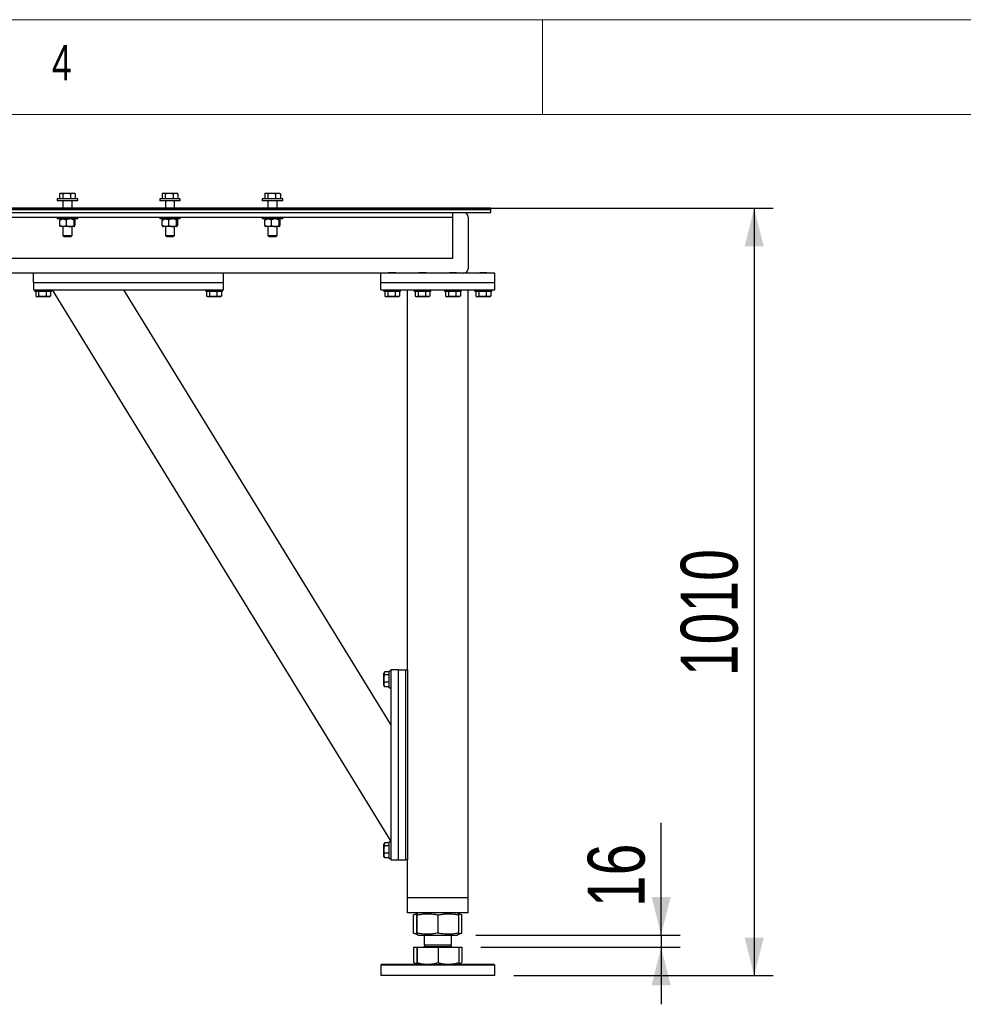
# Model space of a CAD drawing. Header units: millimetres. Extents: x 5 to 589, y 5 to 415.
# Tile 53 of 126: x 169 to 219, y 363 to 415. Entities that reach past the tile are written whole.
import ezdxf

# ---------------------------------------------------------------- set-up
doc = ezdxf.new("R2010")
doc.units = ezdxf.units.MM
doc.layers.add('COTES', color=1, linetype='Continuous')
doc.layers.add('NOTES', color=6, linetype='Continuous')
doc.layers.add('TRAIT-FORT', color=4, linetype='Continuous', lineweight=25)
doc.styles.add('SLDTEXTSTYLE0', font='TXT', dxfattribs={"width": 0.75})
doc.dimstyles.new('SLDDIMSTYLE0', dxfattribs={"dimtxt": 3, "dimasz": 2, "dimexe": 0, "dimexo": 0.0625, "dimgap": 0.75, "dimtad": 1, "dimdec": 0, "dimlfac": 25, "dimrnd": 1e-09, "dimzin": 12, "dimdsep": 46, "dimtxsty": 'SLDTEXTSTYLE0', "dimsah": 1, "dimcen": 0.09, "dimadec": 0, "dimazin": 3, "dimtfac": 1, "dimtdec": 0, "dimtofl": 0, "dimtmove": 0, "dimatfit": 3, "dimfxl": 1, "dimfrac": 2, "dimtolj": 1, "dimtzin": 12, "dimarcsym": 0})
doc.dimstyles.new('SLDDIMSTYLE1', dxfattribs={"dimtxt": 3, "dimasz": 2, "dimexe": 0, "dimexo": 0.0625, "dimgap": 0.75, "dimtad": 1, "dimdec": 0, "dimlfac": 25, "dimrnd": 1e-09, "dimzin": 12, "dimdsep": 46, "dimtxsty": 'SLDTEXTSTYLE0', "dimsah": 1, "dimcen": 0.09, "dimadec": 0, "dimazin": 3, "dimtfac": 1, "dimtdec": 0, "dimtmove": 0, "dimatfit": 0, "dimfxl": 1, "dimfrac": 2, "dimtolj": 1, "dimtzin": 12, "dimarcsym": 0})

# ---------------------------------------------------------------- blocks, each defined once
blk = doc.blocks.new('_D_13')
at = {"layer": 'COTES', "color": 1, "transparency": 16777216}
for p, q in [((164.083, 405.069), (209.145, 405.069)), ((208.145, 405.069), (208.145, 364.669)), ((195.483, 364.669), (209.145, 364.669))]:
    blk.add_line(p, q, dxfattribs=at)
for points in [[(208.145, 405.069), (207.645, 403.069), (208.645, 403.069)], [(208.145, 364.669), (208.645, 366.669), (207.645, 366.669)]]:
    blk.add_solid(points, dxfattribs=at)
at = {"layer": 'COTES', "color": 1, "transparency": 16777216, "insert": (204.278, 380.436), "char_height": 3, "attachment_point": 1, "rotation": 90, "style": 'SLDTEXTSTYLE0'}
blk.add_mtext('1010', dxfattribs=at)
blk = doc.blocks.new('_D_14')
at = {"layer": 'COTES', "color": 1, "transparency": 16777216}
for p, q in [((203.246, 366.809), (203.246, 372.708)), ((193.492, 366.809), (204.246, 366.809)), ((203.246, 366.809), (203.246, 366.161)), ((193.753, 366.161), (204.246, 366.161)), ((203.246, 366.161), (203.246, 363.161))]:
    blk.add_line(p, q, dxfattribs=at)
for points in [[(203.246, 366.809), (203.746, 368.809), (202.746, 368.809)], [(203.246, 366.161), (202.746, 364.161), (203.746, 364.161)]]:
    blk.add_solid(points, dxfattribs=at)
at = {"layer": 'COTES', "color": 1, "transparency": 16777216, "insert": (199.379, 368.275), "char_height": 3, "attachment_point": 1, "rotation": 90, "style": 'SLDTEXTSTYLE0'}
blk.add_mtext('16', dxfattribs=at)

msp = doc.modelspace()

# ---------------------------------------------------------------- linework, layer by layer
at = {"color": 7, "linetype": 'Continuous', "lineweight": 18}
for p, q in [((589, 415), (5, 415)), ((197, 415), (197, 410)), ((584, 410), (10, 410))]:
    msp.add_line(p, q, dxfattribs=at)
at = {"layer": 'TRAIT-FORT', "color": 4, "linetype": 'Continuous', "lineweight": 25}
for p, q in [((171.443, 405.569), (171.443, 405.469)), ((172.523, 405.569), (171.443, 405.569)), ((172.523, 405.469), (171.443, 405.469)), ((171.57, 405.837), (171.57, 405.569)), ((171.623, 405.869), (171.592, 405.851)), ((171.623, 405.869), (171.651, 405.869)), ((171.651, 405.869), (171.938, 405.869)), ((171.731, 405.837), (171.731, 405.569)), ((171.743, 405.469), (171.743, 405.069)), ((171.938, 405.869), (172.27, 405.869)), ((172.144, 405.837), (172.144, 405.569)), ((172.223, 405.069), (172.223, 405.469)), ((172.27, 405.869), (172.343, 405.869)), ((172.373, 405.851), (172.343, 405.869)), ((172.395, 405.837), (172.395, 405.569)), ((172.523, 405.469), (172.523, 405.569)), ((176.843, 405.569), (176.843, 405.469)), ((177.923, 405.569), (176.843, 405.569)), ((177.923, 405.469), (176.843, 405.469)), ((176.97, 405.837), (176.97, 405.569)), ((177.023, 405.869), (176.992, 405.851)), ((177.023, 405.869), (177.051, 405.869)), ((177.051, 405.869), (177.338, 405.869)), ((177.131, 405.837), (177.131, 405.569)), ((177.143, 405.469), (177.143, 405.069)), ((177.338, 405.869), (177.67, 405.869)), ((177.544, 405.837), (177.544, 405.569)), ((177.623, 405.069), (177.623, 405.469)), ((177.67, 405.869), (177.743, 405.869)), ((177.773, 405.851), (177.743, 405.869)), ((177.795, 405.837), (177.795, 405.569)), ((177.923, 405.469), (177.923, 405.569)), ((182.243, 405.569), (182.243, 405.469)), ((183.323, 405.569), (182.243, 405.569)), ((183.323, 405.469), (182.243, 405.469)), ((182.37, 405.837), (182.37, 405.569)), ((182.423, 405.869), (182.392, 405.851)), ((182.423, 405.869), (182.451, 405.869)), ((182.451, 405.869), (182.738, 405.869)), ((182.531, 405.837), (182.531, 405.569)), ((182.543, 405.469), (182.543, 405.069)), ((182.738, 405.869), (183.07, 405.869)), ((182.944, 405.837), (182.944, 405.569)), ((183.023, 405.069), (183.023, 405.469)), ((183.07, 405.869), (183.143, 405.869)), ((183.173, 405.851), (183.143, 405.869)), ((183.195, 405.837), (183.195, 405.569)), ((183.323, 405.469), (183.323, 405.569)), ((194.283, 405.069), (163.083, 405.069)), ((194.283, 405.009), (163.083, 405.009)), ((163.083, 405.009), (194.283, 405.009)), ((194.283, 405.009), (194.283, 405.069)), ((194.283, 404.849), (194.283, 405.009)), ((162.683, 404.609), (192.283, 404.609)), ((163.083, 404.849), (194.283, 404.849)), ((163.083, 404.849), (192.283, 404.849)), ((171.443, 404.609), (171.443, 404.509)), ((172.523, 404.509), (171.443, 404.509)), ((171.578, 404.168), (171.578, 404.45)), ((171.603, 404.509), (171.6, 404.506)), ((171.928, 404.168), (171.928, 404.45)), ((172.332, 404.168), (172.332, 404.45)), ((172.366, 404.506), (172.363, 404.509)), ((172.387, 404.168), (172.387, 404.45)), ((172.523, 404.509), (172.523, 404.609)), ((176.843, 404.609), (176.843, 404.509)), ((177.923, 404.509), (176.843, 404.509)), ((176.978, 404.168), (176.978, 404.45)), ((177.003, 404.509), (177, 404.506)), ((177.328, 404.168), (177.328, 404.45)), ((177.732, 404.168), (177.732, 404.45)), ((177.766, 404.506), (177.763, 404.509)), ((177.787, 404.168), (177.787, 404.45)), ((177.923, 404.509), (177.923, 404.609)), ((182.243, 404.609), (182.243, 404.509)), ((183.323, 404.509), (182.243, 404.509)), ((182.378, 404.168), (182.378, 404.45)), ((182.403, 404.509), (182.4, 404.506)), ((182.728, 404.168), (182.728, 404.45)), ((183.132, 404.168), (183.132, 404.45)), ((183.166, 404.506), (183.163, 404.509)), ((183.187, 404.168), (183.187, 404.45)), ((183.323, 404.509), (183.323, 404.609)), ((192.283, 404.769), (192.283, 404.849)), ((192.283, 404.609), (192.283, 404.769)), ((192.283, 404.289), (192.283, 404.609)), ((193.083, 404.609), (193.083, 401.889)), ((171.6, 404.112), (171.603, 404.109)), ((171.753, 404.109), (171.603, 404.109)), ((171.743, 404.109), (171.743, 403.639)), ((172.13, 404.109), (171.753, 404.109)), ((172.36, 404.109), (172.13, 404.109)), ((172.223, 403.639), (172.223, 404.109)), ((172.36, 404.109), (172.366, 404.113)), ((172.363, 404.109), (172.366, 404.112)), ((177, 404.112), (177.003, 404.109)), ((177.153, 404.109), (177.003, 404.109)), ((177.143, 404.109), (177.143, 403.639)), ((177.53, 404.109), (177.153, 404.109)), ((177.76, 404.109), (177.53, 404.109)), ((177.623, 403.639), (177.623, 404.109)), ((177.76, 404.109), (177.766, 404.113)), ((177.763, 404.109), (177.766, 404.112)), ((182.4, 404.112), (182.403, 404.109)), ((182.553, 404.109), (182.403, 404.109)), ((182.543, 404.109), (182.543, 403.639)), ((182.93, 404.109), (182.553, 404.109)), ((183.16, 404.109), (182.93, 404.109)), ((183.023, 403.639), (183.023, 404.109)), ((183.16, 404.109), (183.166, 404.113)), ((183.163, 404.109), (183.166, 404.112)), ((192.283, 402.609), (192.283, 404.289)), ((171.743, 403.639), (171.813, 403.569)), ((171.743, 403.639), (172.223, 403.639)), ((172.153, 403.569), (171.813, 403.569)), ((172.153, 403.569), (172.223, 403.639)), ((177.143, 403.639), (177.213, 403.569)), ((177.143, 403.639), (177.623, 403.639)), ((177.553, 403.569), (177.213, 403.569)), ((177.553, 403.569), (177.623, 403.639)), ((182.543, 403.639), (182.613, 403.569)), ((182.543, 403.639), (183.023, 403.639)), ((182.953, 403.569), (182.613, 403.569)), ((182.953, 403.569), (183.023, 403.639)), ((162.683, 402.449), (192.283, 402.449)), ((192.283, 402.449), (192.283, 402.609)), ((170.203, 401.649), (163.283, 401.649)), ((170.203, 401.169), (170.203, 401.649)), ((180.203, 401.649), (170.203, 401.649)), ((188.483, 401.649), (180.203, 401.649)), ((180.203, 401.169), (180.203, 401.649)), ((194.483, 401.649), (188.483, 401.649)), ((188.483, 401.169), (188.483, 401.649)), ((188.911, 401.689), (188.883, 401.661)), ((188.883, 401.661), (188.883, 401.649)), ((189.283, 401.661), (188.883, 401.661)), ((188.911, 401.689), (189.255, 401.689)), ((189.283, 401.661), (189.255, 401.689)), ((189.283, 401.649), (189.283, 401.661)), ((190.511, 401.689), (190.483, 401.661)), ((190.483, 401.661), (190.483, 401.649)), ((190.883, 401.661), (190.483, 401.661)), ((190.511, 401.689), (190.855, 401.689)), ((190.883, 401.661), (190.855, 401.689)), ((190.883, 401.649), (190.883, 401.661)), ((192.111, 401.689), (192.083, 401.661)), ((192.083, 401.661), (192.083, 401.649)), ((192.483, 401.661), (192.083, 401.661)), ((192.111, 401.689), (192.455, 401.689)), ((192.483, 401.661), (192.455, 401.689)), ((192.483, 401.649), (192.483, 401.661)), ((193.711, 401.689), (193.683, 401.661)), ((193.683, 401.661), (193.683, 401.649)), ((194.083, 401.661), (193.683, 401.661)), ((193.711, 401.689), (194.055, 401.689)), ((194.083, 401.661), (194.055, 401.689)), ((194.083, 401.649), (194.083, 401.661)), ((194.483, 401.169), (194.483, 401.649)), ((170.203, 401.169), (170.203, 400.769)), ((170.203, 401.169), (180.203, 401.169)), ((170.203, 400.769), (180.203, 400.769)), ((170.263, 400.769), (170.263, 400.689)), ((171.143, 400.689), (171.143, 400.769)), ((189.003, 371.769), (171.203, 400.769)), ((189.003, 377.886), (174.957, 400.769)), ((179.263, 400.769), (179.263, 400.689)), ((180.143, 400.689), (180.143, 400.769)), ((180.203, 400.769), (180.203, 401.169)), ((188.483, 400.769), (188.483, 401.169)), ((188.483, 401.169), (194.483, 401.169)), ((188.483, 400.769), (194.483, 400.769)), ((188.643, 400.769), (188.643, 400.689)), ((189.523, 400.689), (189.523, 400.769)), ((189.883, 380.769), (189.883, 400.769)), ((190.243, 400.769), (190.243, 400.689)), ((191.123, 400.689), (191.123, 400.769)), ((191.843, 400.769), (191.843, 400.689)), ((192.723, 400.689), (192.723, 400.769)), ((193.083, 368.769), (193.083, 400.769)), ((193.443, 400.769), (193.443, 400.689)), ((194.323, 400.689), (194.323, 400.769)), ((194.483, 400.769), (194.483, 401.169)), ((171.143, 400.689), (170.263, 400.689)), ((170.313, 400.689), (170.313, 400.449)), ((170.333, 400.436), (170.38, 400.409)), ((171.026, 400.409), (170.38, 400.409)), ((170.466, 400.689), (170.466, 400.449)), ((170.856, 400.689), (170.856, 400.449)), ((171.026, 400.409), (171.073, 400.436)), ((171.092, 400.449), (171.072, 400.437)), ((171.092, 400.689), (171.092, 400.449)), ((180.143, 400.689), (179.263, 400.689)), ((179.313, 400.689), (179.313, 400.449)), ((179.333, 400.436), (179.38, 400.409)), ((180.026, 400.409), (179.38, 400.409)), ((179.466, 400.689), (179.466, 400.449)), ((179.856, 400.689), (179.856, 400.449)), ((180.026, 400.409), (180.073, 400.436)), ((180.092, 400.449), (180.072, 400.437)), ((180.092, 400.689), (180.092, 400.449)), ((189.523, 400.689), (188.643, 400.689)), ((188.693, 400.689), (188.693, 400.449)), ((188.713, 400.436), (188.76, 400.409)), ((189.406, 400.409), (188.76, 400.409)), ((188.846, 400.689), (188.846, 400.449)), ((189.236, 400.689), (189.236, 400.449)), ((189.406, 400.409), (189.453, 400.436)), ((189.472, 400.449), (189.452, 400.437)), ((189.472, 400.689), (189.472, 400.449)), ((191.123, 400.689), (190.243, 400.689)), ((190.293, 400.689), (190.293, 400.449)), ((190.313, 400.436), (190.36, 400.409)), ((191.006, 400.409), (190.36, 400.409)), ((190.446, 400.689), (190.446, 400.449)), ((190.836, 400.689), (190.836, 400.449)), ((191.006, 400.409), (191.053, 400.436)), ((191.072, 400.449), (191.052, 400.437)), ((191.072, 400.689), (191.072, 400.449)), ((192.723, 400.689), (191.843, 400.689)), ((191.893, 400.689), (191.893, 400.449)), ((191.913, 400.436), (191.96, 400.409)), ((192.606, 400.409), (191.96, 400.409)), ((192.046, 400.689), (192.046, 400.449)), ((192.436, 400.689), (192.436, 400.449)), ((192.606, 400.409), (192.653, 400.436)), ((192.672, 400.449), (192.652, 400.437)), ((192.672, 400.689), (192.672, 400.449)), ((194.323, 400.689), (193.443, 400.689)), ((193.493, 400.689), (193.493, 400.449)), ((193.513, 400.436), (193.56, 400.409)), ((194.206, 400.409), (193.56, 400.409)), ((193.646, 400.689), (193.646, 400.449)), ((194.036, 400.689), (194.036, 400.449)), ((194.206, 400.409), (194.253, 400.436)), ((194.272, 400.449), (194.252, 400.437)), ((194.272, 400.689), (194.272, 400.449)), ((188.67, 380.639), (188.643, 380.592)), ((188.643, 379.946), (188.643, 380.592)), ((188.923, 380.659), (188.683, 380.659)), ((188.923, 380.506), (188.683, 380.506)), ((189.003, 380.709), (188.923, 380.709)), ((188.923, 379.829), (188.923, 380.709)), ((189.403, 380.769), (189.003, 380.769)), ((189.003, 380.769), (189.003, 370.769)), ((189.403, 380.769), (189.403, 370.769)), ((189.403, 380.769), (189.803, 380.769)), ((189.803, 370.769), (189.803, 380.769)), ((189.803, 380.769), (189.883, 380.769)), ((189.883, 380.769), (189.883, 370.769)), ((188.923, 380.116), (188.683, 380.116)), ((188.643, 379.946), (188.67, 379.899)), ((188.683, 379.879), (188.671, 379.9)), ((188.923, 379.879), (188.683, 379.879)), ((188.923, 379.829), (189.003, 379.829)), ((189.003, 371.709), (188.923, 371.709)), ((188.923, 370.829), (188.923, 371.709)), ((188.67, 371.639), (188.643, 371.592)), ((188.643, 370.946), (188.643, 371.592)), ((188.923, 371.659), (188.683, 371.659)), ((188.923, 371.506), (188.683, 371.506)), ((188.643, 370.946), (188.67, 370.899)), ((188.683, 370.879), (188.671, 370.9)), ((188.923, 371.116), (188.683, 371.116)), ((188.923, 370.879), (188.683, 370.879)), ((188.923, 370.829), (189.003, 370.829)), ((189.003, 370.769), (189.403, 370.769)), ((189.403, 370.769), (189.803, 370.769)), ((189.883, 370.769), (189.803, 370.769)), ((189.883, 368.769), (189.883, 370.769)), ((190.203, 368.769), (189.883, 368.769)), ((189.883, 367.969), (189.883, 368.769)), ((192.763, 368.769), (190.203, 368.769)), ((193.083, 368.769), (192.763, 368.769)), ((193.083, 367.969), (193.083, 368.769)), ((190.203, 367.969), (189.883, 367.969)), ((192.763, 367.969), (190.203, 367.969)), ((190.222, 367.867), (190.213, 367.864)), ((190.213, 366.915), (190.213, 367.864)), ((190.38, 367.931), (190.221, 367.867)), ((190.375, 366.915), (190.375, 367.864)), ((190.474, 367.969), (190.382, 367.932)), ((190.391, 366.915), (190.391, 367.864)), ((191.498, 366.915), (191.498, 367.864)), ((192.584, 367.932), (192.492, 367.969)), ((192.744, 367.867), (192.584, 367.932)), ((192.59, 366.915), (192.59, 367.864)), ((192.753, 366.915), (192.753, 367.864)), ((193.083, 367.969), (192.763, 367.969)), ((190.213, 366.915), (190.222, 366.911)), ((190.221, 366.911), (190.382, 366.846)), ((190.382, 366.846), (190.474, 366.809)), ((190.474, 366.809), (192.363, 366.809)), ((190.763, 366.809), (190.763, 366.296)), ((192.203, 366.296), (192.203, 366.809)), ((192.363, 366.809), (192.492, 366.809)), ((192.492, 366.809), (192.583, 366.846)), ((192.583, 366.846), (192.744, 366.911)), ((190.213, 366.161), (190.213, 365.367)), ((190.213, 366.161), (190.375, 366.161)), ((190.375, 366.161), (190.375, 365.367)), ((190.375, 366.161), (190.391, 366.161)), ((190.391, 366.161), (190.391, 365.367)), ((190.391, 366.161), (191.498, 366.161)), ((190.461, 366.169), (190.461, 366.161)), ((190.461, 366.169), (192.505, 366.169)), ((190.849, 366.296), (190.763, 366.209)), ((190.763, 366.296), (192.203, 366.296)), ((190.763, 366.209), (190.864, 366.209)), ((190.864, 366.209), (192.203, 366.209)), ((191.498, 366.161), (191.498, 365.367)), ((191.498, 366.161), (192.59, 366.161)), ((192.203, 366.209), (192.116, 366.296)), ((192.505, 366.161), (192.505, 366.169)), ((192.59, 366.161), (192.59, 365.367)), ((192.59, 366.161), (192.753, 366.161)), ((192.753, 366.161), (192.753, 365.367)), ((188.523, 365.269), (188.483, 365.229)), ((188.483, 365.229), (188.483, 364.669)), ((190.23, 365.229), (188.483, 365.229)), ((188.523, 365.269), (190.247, 365.269)), ((190.221, 365.363), (190.213, 365.367)), ((190.221, 365.363), (190.383, 365.269)), ((194.483, 365.229), (190.23, 365.229)), ((190.247, 365.269), (194.443, 365.269)), ((192.583, 365.269), (192.745, 365.363)), ((194.483, 365.229), (194.443, 365.269)), ((194.483, 364.669), (194.483, 365.229)), ((194.483, 364.669), (188.483, 364.669))]:
    msp.add_line(p, q, dxfattribs=at)
for centre, radius, start, end in [((192.843, 404.609), 0.24, 0, 90), ((192.843, 401.889), 0.24, 270, 0), ((190.723, 366.209), 0.04, 270, 0), ((192.243, 366.209), 0.04, 180, 270)]:
    msp.add_arc(centre, radius, start, end, dxfattribs=at)
for points, knots in [([(171.57, 405.837), (171.577, 405.842), (171.59, 405.851), (171.61, 405.861), (171.63, 405.868), (171.644, 405.869), (171.651, 405.869)], [0, 0, 0, 0, 0.247269, 0.495363, 0.746874, 1, 1, 1, 1]), ([(171.651, 405.869), (171.653, 405.869), (171.661, 405.869), (171.675, 405.866), (171.701, 405.858), (171.719, 405.845), (171.731, 405.837)], [0, 0, 0, 0, 0.070068, 0.299868, 0.530929, 1, 1, 1, 1]), ([(171.731, 405.837), (171.745, 405.841), (171.771, 405.848), (171.812, 405.857), (171.853, 405.864), (171.895, 405.868), (171.924, 405.869), (171.938, 405.869)], [0, 0, 0, 0, 0.194733, 0.394387, 0.59459, 0.796857, 1, 1, 1, 1]), ([(171.938, 405.869), (171.953, 405.869), (171.982, 405.868), (172.024, 405.863), (172.064, 405.857), (172.104, 405.848), (172.131, 405.841), (172.144, 405.837)], [0, 0, 0, 0, 0.219086, 0.412836, 0.607273, 0.803423, 1, 1, 1, 1]), ([(172.144, 405.837), (172.154, 405.842), (172.174, 405.851), (172.206, 405.861), (172.237, 405.868), (172.259, 405.869), (172.27, 405.869)], [0, 0, 0, 0, 0.247269, 0.495363, 0.746874, 1, 1, 1, 1]), ([(172.27, 405.869), (172.273, 405.869), (172.285, 405.869), (172.308, 405.866), (172.347, 405.858), (172.376, 405.845), (172.395, 405.837)], [0, 0, 0, 0, 0.070068, 0.299868, 0.530929, 1, 1, 1, 1]), ([(172.373, 405.851), (172.374, 405.851), (172.382, 405.847), (172.389, 405.842), (172.395, 405.837)], [0, 0, 0, 0, 0.148264, 1, 1, 1, 1]), ([(176.97, 405.837), (176.977, 405.842), (176.99, 405.851), (177.01, 405.861), (177.03, 405.868), (177.044, 405.869), (177.051, 405.869)], [0, 0, 0, 0, 0.247269, 0.495363, 0.746874, 1, 1, 1, 1]), ([(177.051, 405.869), (177.053, 405.869), (177.061, 405.869), (177.075, 405.866), (177.101, 405.858), (177.119, 405.845), (177.131, 405.837)], [0, 0, 0, 0, 0.070068, 0.299868, 0.530929, 1, 1, 1, 1]), ([(177.131, 405.837), (177.145, 405.841), (177.171, 405.848), (177.212, 405.857), (177.253, 405.864), (177.295, 405.868), (177.324, 405.869), (177.338, 405.869)], [0, 0, 0, 0, 0.194733, 0.394387, 0.59459, 0.796857, 1, 1, 1, 1]), ([(177.338, 405.869), (177.353, 405.869), (177.382, 405.868), (177.424, 405.863), (177.464, 405.857), (177.504, 405.848), (177.531, 405.841), (177.544, 405.837)], [0, 0, 0, 0, 0.219086, 0.412836, 0.607273, 0.803423, 1, 1, 1, 1]), ([(177.544, 405.837), (177.554, 405.842), (177.574, 405.851), (177.606, 405.861), (177.637, 405.868), (177.659, 405.869), (177.67, 405.869)], [0, 0, 0, 0, 0.247269, 0.495363, 0.746874, 1, 1, 1, 1]), ([(177.67, 405.869), (177.673, 405.869), (177.685, 405.869), (177.708, 405.866), (177.747, 405.858), (177.776, 405.845), (177.795, 405.837)], [0, 0, 0, 0, 0.070068, 0.299868, 0.530929, 1, 1, 1, 1]), ([(177.773, 405.851), (177.774, 405.851), (177.782, 405.847), (177.789, 405.842), (177.795, 405.837)], [0, 0, 0, 0, 0.148264, 1, 1, 1, 1]), ([(182.37, 405.837), (182.377, 405.842), (182.39, 405.851), (182.41, 405.861), (182.43, 405.868), (182.444, 405.869), (182.451, 405.869)], [0, 0, 0, 0, 0.247269, 0.495363, 0.746874, 1, 1, 1, 1]), ([(182.451, 405.869), (182.453, 405.869), (182.461, 405.869), (182.475, 405.866), (182.501, 405.858), (182.519, 405.845), (182.531, 405.837)], [0, 0, 0, 0, 0.070068, 0.299868, 0.530929, 1, 1, 1, 1]), ([(182.531, 405.837), (182.545, 405.841), (182.571, 405.848), (182.612, 405.857), (182.653, 405.864), (182.695, 405.868), (182.724, 405.869), (182.738, 405.869)], [0, 0, 0, 0, 0.194733, 0.394387, 0.59459, 0.796857, 1, 1, 1, 1]), ([(182.738, 405.869), (182.753, 405.869), (182.782, 405.868), (182.824, 405.863), (182.864, 405.857), (182.904, 405.848), (182.931, 405.841), (182.944, 405.837)], [0, 0, 0, 0, 0.219086, 0.412836, 0.607273, 0.803423, 1, 1, 1, 1]), ([(182.944, 405.837), (182.954, 405.842), (182.974, 405.851), (183.006, 405.861), (183.037, 405.868), (183.059, 405.869), (183.07, 405.869)], [0, 0, 0, 0, 0.247269, 0.495363, 0.746874, 1, 1, 1, 1]), ([(183.07, 405.869), (183.073, 405.869), (183.085, 405.869), (183.108, 405.866), (183.147, 405.858), (183.176, 405.845), (183.195, 405.837)], [0, 0, 0, 0, 0.070068, 0.299868, 0.530929, 1, 1, 1, 1]), ([(183.173, 405.851), (183.174, 405.851), (183.182, 405.847), (183.189, 405.842), (183.195, 405.837)], [0, 0, 0, 0, 0.148264, 1, 1, 1, 1]), ([(171.578, 404.45), (171.602, 404.464), (171.651, 404.492), (171.711, 404.508), (171.746, 404.509), (171.753, 404.509)], [0, 0, 0, 0, 0.4323851, 0.8795539, 1, 1, 1, 1]), ([(171.6, 404.504), (171.598, 404.503), (171.593, 404.498), (171.586, 404.477), (171.58, 404.458), (171.578, 404.45)], [0, 0, 0, 0, 0.243358, 0.701416, 1, 1, 1, 1]), ([(171.753, 404.509), (171.784, 404.506), (171.845, 404.499), (171.9, 404.466), (171.928, 404.45)], [0, 0, 0, 0, 0.504, 1, 1, 1, 1]), ([(172.13, 404.509), (172.094, 404.506), (172.024, 404.499), (171.96, 404.466), (171.928, 404.45)], [0, 0, 0, 0, 0.504, 1, 1, 1, 1]), ([(172.332, 404.45), (172.305, 404.464), (172.248, 404.492), (172.178, 404.508), (172.139, 404.509), (172.13, 404.509)], [0, 0, 0, 0, 0.432385, 0.879554, 1, 1, 1, 1]), ([(172.387, 404.45), (172.363, 404.464), (172.315, 404.492), (172.258, 404.507), (172.227, 404.508), (172.223, 404.509)], [0, 0, 0, 0, 0.458348, 0.932367, 1, 1, 1, 1]), ([(172.36, 404.509), (172.359, 404.509), (172.355, 404.509), (172.348, 404.501), (172.34, 404.478), (172.334, 404.458), (172.332, 404.45)], [0, 0, 0, 0, 0.048369, 0.39933, 0.762965, 1, 1, 1, 1]), ([(172.387, 404.45), (172.384, 404.462), (172.378, 404.484), (172.371, 404.502), (172.367, 404.504), (172.366, 404.505)], [0, 0, 0, 0, 0.46866, 0.861547, 1, 1, 1, 1]), ([(176.978, 404.45), (177.002, 404.464), (177.051, 404.492), (177.111, 404.508), (177.146, 404.509), (177.153, 404.509)], [0, 0, 0, 0, 0.4323851, 0.8795539, 1, 1, 1, 1]), ([(177, 404.504), (176.998, 404.503), (176.993, 404.498), (176.986, 404.477), (176.98, 404.458), (176.978, 404.45)], [0, 0, 0, 0, 0.243358, 0.701416, 1, 1, 1, 1]), ([(177.153, 404.509), (177.184, 404.506), (177.245, 404.499), (177.3, 404.466), (177.328, 404.45)], [0, 0, 0, 0, 0.504, 1, 1, 1, 1]), ([(177.53, 404.509), (177.494, 404.506), (177.424, 404.499), (177.36, 404.466), (177.328, 404.45)], [0, 0, 0, 0, 0.504, 1, 1, 1, 1]), ([(177.732, 404.45), (177.705, 404.464), (177.648, 404.492), (177.578, 404.508), (177.539, 404.509), (177.53, 404.509)], [0, 0, 0, 0, 0.432385, 0.879554, 1, 1, 1, 1]), ([(177.787, 404.45), (177.763, 404.464), (177.715, 404.492), (177.658, 404.507), (177.627, 404.508), (177.623, 404.509)], [0, 0, 0, 0, 0.458348, 0.932367, 1, 1, 1, 1]), ([(177.76, 404.509), (177.759, 404.509), (177.755, 404.509), (177.748, 404.501), (177.74, 404.478), (177.734, 404.458), (177.732, 404.45)], [0, 0, 0, 0, 0.048369, 0.39933, 0.762965, 1, 1, 1, 1]), ([(177.787, 404.45), (177.784, 404.462), (177.778, 404.484), (177.771, 404.502), (177.767, 404.504), (177.766, 404.505)], [0, 0, 0, 0, 0.46866, 0.861547, 1, 1, 1, 1]), ([(182.378, 404.45), (182.402, 404.464), (182.451, 404.492), (182.511, 404.508), (182.546, 404.509), (182.553, 404.509)], [0, 0, 0, 0, 0.4323851, 0.8795539, 1, 1, 1, 1]), ([(182.4, 404.504), (182.398, 404.503), (182.393, 404.498), (182.386, 404.477), (182.38, 404.458), (182.378, 404.45)], [0, 0, 0, 0, 0.243358, 0.701416, 1, 1, 1, 1]), ([(182.553, 404.509), (182.584, 404.506), (182.645, 404.499), (182.7, 404.466), (182.728, 404.45)], [0, 0, 0, 0, 0.504, 1, 1, 1, 1]), ([(182.93, 404.509), (182.894, 404.506), (182.824, 404.499), (182.76, 404.466), (182.728, 404.45)], [0, 0, 0, 0, 0.504, 1, 1, 1, 1]), ([(183.132, 404.45), (183.105, 404.464), (183.048, 404.492), (182.978, 404.508), (182.939, 404.509), (182.93, 404.509)], [0, 0, 0, 0, 0.432385, 0.879554, 1, 1, 1, 1]), ([(183.187, 404.45), (183.163, 404.464), (183.115, 404.492), (183.058, 404.507), (183.027, 404.508), (183.023, 404.509)], [0, 0, 0, 0, 0.458348, 0.932367, 1, 1, 1, 1]), ([(183.16, 404.509), (183.159, 404.509), (183.155, 404.509), (183.148, 404.501), (183.14, 404.478), (183.134, 404.458), (183.132, 404.45)], [0, 0, 0, 0, 0.048369, 0.39933, 0.762965, 1, 1, 1, 1]), ([(183.187, 404.45), (183.184, 404.462), (183.178, 404.484), (183.171, 404.502), (183.167, 404.504), (183.166, 404.505)], [0, 0, 0, 0, 0.46866, 0.861547, 1, 1, 1, 1]), ([(171.753, 404.109), (171.722, 404.112), (171.661, 404.119), (171.606, 404.152), (171.578, 404.168)], [0, 0, 0, 0, 0.504, 1, 1, 1, 1]), ([(171.578, 404.168), (171.58, 404.16), (171.585, 404.141), (171.594, 404.118), (171.601, 404.109), (171.605, 404.109), (171.606, 404.109)], [0, 0, 0, 0, 0.237039, 0.589019, 0.951631, 1, 1, 1, 1]), ([(171.928, 404.168), (171.904, 404.154), (171.855, 404.126), (171.795, 404.11), (171.76, 404.109), (171.753, 404.109)], [0, 0, 0, 0, 0.432385, 0.879554, 1, 1, 1, 1]), ([(171.928, 404.168), (171.956, 404.154), (172.012, 404.126), (172.082, 404.11), (172.122, 404.109), (172.13, 404.109)], [0, 0, 0, 0, 0.432385, 0.879554, 1, 1, 1, 1]), ([(172.13, 404.109), (172.166, 404.112), (172.236, 404.119), (172.3, 404.152), (172.332, 404.168)], [0, 0, 0, 0, 0.504, 1, 1, 1, 1]), ([(172.332, 404.168), (172.334, 404.16), (172.339, 404.141), (172.348, 404.118), (172.355, 404.109), (172.359, 404.109), (172.36, 404.109)], [0, 0, 0, 0, 0.237039, 0.589019, 0.951631, 1, 1, 1, 1]), ([(177.153, 404.109), (177.122, 404.112), (177.061, 404.119), (177.006, 404.152), (176.978, 404.168)], [0, 0, 0, 0, 0.504, 1, 1, 1, 1]), ([(176.978, 404.168), (176.98, 404.16), (176.985, 404.141), (176.994, 404.118), (177.001, 404.109), (177.005, 404.109), (177.006, 404.109)], [0, 0, 0, 0, 0.237039, 0.589019, 0.951631, 1, 1, 1, 1]), ([(177.328, 404.168), (177.304, 404.154), (177.255, 404.126), (177.195, 404.11), (177.16, 404.109), (177.153, 404.109)], [0, 0, 0, 0, 0.432385, 0.879554, 1, 1, 1, 1]), ([(177.328, 404.168), (177.356, 404.154), (177.412, 404.126), (177.482, 404.11), (177.522, 404.109), (177.53, 404.109)], [0, 0, 0, 0, 0.432385, 0.879554, 1, 1, 1, 1]), ([(177.53, 404.109), (177.566, 404.112), (177.636, 404.119), (177.7, 404.152), (177.732, 404.168)], [0, 0, 0, 0, 0.504, 1, 1, 1, 1]), ([(177.732, 404.168), (177.734, 404.16), (177.739, 404.141), (177.748, 404.118), (177.755, 404.109), (177.759, 404.109), (177.76, 404.109)], [0, 0, 0, 0, 0.237039, 0.589019, 0.951631, 1, 1, 1, 1]), ([(182.553, 404.109), (182.522, 404.112), (182.461, 404.119), (182.406, 404.152), (182.378, 404.168)], [0, 0, 0, 0, 0.504, 1, 1, 1, 1]), ([(182.378, 404.168), (182.38, 404.16), (182.385, 404.141), (182.394, 404.118), (182.401, 404.109), (182.405, 404.109), (182.406, 404.109)], [0, 0, 0, 0, 0.237039, 0.589019, 0.951631, 1, 1, 1, 1]), ([(182.728, 404.168), (182.704, 404.154), (182.655, 404.126), (182.595, 404.11), (182.56, 404.109), (182.553, 404.109)], [0, 0, 0, 0, 0.432385, 0.879554, 1, 1, 1, 1]), ([(182.728, 404.168), (182.756, 404.154), (182.812, 404.126), (182.882, 404.11), (182.922, 404.109), (182.93, 404.109)], [0, 0, 0, 0, 0.432385, 0.879554, 1, 1, 1, 1]), ([(182.93, 404.109), (182.966, 404.112), (183.036, 404.119), (183.1, 404.152), (183.132, 404.168)], [0, 0, 0, 0, 0.504, 1, 1, 1, 1]), ([(183.132, 404.168), (183.134, 404.16), (183.139, 404.141), (183.148, 404.118), (183.155, 404.109), (183.159, 404.109), (183.16, 404.109)], [0, 0, 0, 0, 0.237039, 0.589019, 0.951631, 1, 1, 1, 1]), ([(170.313, 400.449), (170.326, 400.44), (170.353, 400.423), (170.393, 400.416), (170.431, 400.426), (170.454, 400.441), (170.466, 400.449)], [0, 0, 0, 0, 0.264605, 0.534948, 0.765343, 1, 1, 1, 1]), ([(170.856, 400.449), (170.806, 400.437), (170.724, 400.417), (170.605, 400.419), (170.525, 400.433), (170.479, 400.446), (170.466, 400.449)], [0, 0, 0, 0, 0.385549, 0.637642, 0.896546, 1, 1, 1, 1]), ([(171.092, 400.449), (171.072, 400.44), (171.03, 400.423), (170.969, 400.416), (170.91, 400.426), (170.874, 400.441), (170.856, 400.449)], [0, 0, 0, 0, 0.264605, 0.534948, 0.765343, 1, 1, 1, 1]), ([(179.313, 400.449), (179.326, 400.44), (179.353, 400.423), (179.393, 400.416), (179.431, 400.426), (179.454, 400.441), (179.466, 400.449)], [0, 0, 0, 0, 0.264605, 0.534948, 0.765343, 1, 1, 1, 1]), ([(179.856, 400.449), (179.806, 400.437), (179.724, 400.417), (179.605, 400.419), (179.525, 400.433), (179.479, 400.446), (179.466, 400.449)], [0, 0, 0, 0, 0.385549, 0.637642, 0.896546, 1, 1, 1, 1]), ([(180.092, 400.449), (180.072, 400.44), (180.03, 400.423), (179.969, 400.416), (179.91, 400.426), (179.874, 400.441), (179.856, 400.449)], [0, 0, 0, 0, 0.264605, 0.534948, 0.765343, 1, 1, 1, 1]), ([(188.693, 400.449), (188.706, 400.44), (188.733, 400.423), (188.773, 400.416), (188.811, 400.426), (188.834, 400.441), (188.846, 400.449)], [0, 0, 0, 0, 0.264605, 0.534948, 0.765343, 1, 1, 1, 1]), ([(189.236, 400.449), (189.186, 400.437), (189.104, 400.417), (188.985, 400.419), (188.905, 400.433), (188.859, 400.446), (188.846, 400.449)], [0, 0, 0, 0, 0.385549, 0.637642, 0.896546, 1, 1, 1, 1]), ([(189.472, 400.449), (189.452, 400.44), (189.41, 400.423), (189.349, 400.416), (189.29, 400.426), (189.254, 400.441), (189.236, 400.449)], [0, 0, 0, 0, 0.264605, 0.534948, 0.765343, 1, 1, 1, 1]), ([(190.293, 400.449), (190.306, 400.44), (190.333, 400.423), (190.373, 400.416), (190.411, 400.426), (190.434, 400.441), (190.446, 400.449)], [0, 0, 0, 0, 0.264605, 0.534948, 0.765343, 1, 1, 1, 1]), ([(190.836, 400.449), (190.786, 400.437), (190.704, 400.417), (190.585, 400.419), (190.505, 400.433), (190.459, 400.446), (190.446, 400.449)], [0, 0, 0, 0, 0.385549, 0.637642, 0.896546, 1, 1, 1, 1]), ([(191.072, 400.449), (191.052, 400.44), (191.01, 400.423), (190.949, 400.416), (190.89, 400.426), (190.854, 400.441), (190.836, 400.449)], [0, 0, 0, 0, 0.264605, 0.534948, 0.765343, 1, 1, 1, 1]), ([(191.893, 400.449), (191.906, 400.44), (191.933, 400.423), (191.973, 400.416), (192.011, 400.426), (192.034, 400.441), (192.046, 400.449)], [0, 0, 0, 0, 0.264605, 0.534948, 0.765343, 1, 1, 1, 1]), ([(192.436, 400.449), (192.386, 400.437), (192.304, 400.417), (192.185, 400.419), (192.105, 400.433), (192.059, 400.446), (192.046, 400.449)], [0, 0, 0, 0, 0.385549, 0.637642, 0.896546, 1, 1, 1, 1]), ([(192.672, 400.449), (192.652, 400.44), (192.61, 400.423), (192.549, 400.416), (192.49, 400.426), (192.454, 400.441), (192.436, 400.449)], [0, 0, 0, 0, 0.264605, 0.534948, 0.765343, 1, 1, 1, 1]), ([(193.493, 400.449), (193.506, 400.44), (193.533, 400.423), (193.573, 400.416), (193.611, 400.426), (193.634, 400.441), (193.646, 400.449)], [0, 0, 0, 0, 0.264605, 0.534948, 0.765343, 1, 1, 1, 1]), ([(194.036, 400.449), (193.986, 400.437), (193.904, 400.417), (193.785, 400.419), (193.705, 400.433), (193.659, 400.446), (193.646, 400.449)], [0, 0, 0, 0, 0.385549, 0.637642, 0.896546, 1, 1, 1, 1]), ([(194.272, 400.449), (194.252, 400.44), (194.21, 400.423), (194.149, 400.416), (194.09, 400.426), (194.054, 400.441), (194.036, 400.449)], [0, 0, 0, 0, 0.264605, 0.534948, 0.765343, 1, 1, 1, 1]), ([(188.683, 380.116), (188.671, 380.166), (188.651, 380.248), (188.653, 380.367), (188.667, 380.447), (188.679, 380.493), (188.683, 380.506)], [0, 0, 0, 0, 0.385549, 0.637642, 0.896546, 1, 1, 1, 1]), ([(188.683, 380.659), (188.674, 380.645), (188.656, 380.619), (188.65, 380.579), (188.659, 380.541), (188.675, 380.518), (188.683, 380.506)], [0, 0, 0, 0, 0.264605, 0.534948, 0.765343, 1, 1, 1, 1]), ([(188.683, 379.879), (188.674, 379.9), (188.656, 379.942), (188.65, 380.003), (188.659, 380.062), (188.675, 380.098), (188.683, 380.116)], [0, 0, 0, 0, 0.2646049, 0.5349477, 0.7653431, 1, 1, 1, 1]), ([(188.683, 371.116), (188.671, 371.166), (188.651, 371.248), (188.653, 371.367), (188.667, 371.447), (188.679, 371.493), (188.683, 371.506)], [0, 0, 0, 0, 0.385549, 0.637642, 0.896546, 1, 1, 1, 1]), ([(188.683, 371.659), (188.674, 371.645), (188.656, 371.619), (188.65, 371.579), (188.659, 371.541), (188.675, 371.518), (188.683, 371.506)], [0, 0, 0, 0, 0.264605, 0.534948, 0.765343, 1, 1, 1, 1]), ([(188.683, 370.879), (188.674, 370.9), (188.656, 370.942), (188.65, 371.003), (188.659, 371.062), (188.675, 371.098), (188.683, 371.116)], [0, 0, 0, 0, 0.264605, 0.534948, 0.765343, 1, 1, 1, 1]), ([(190.213, 367.864), (190.256, 367.88), (190.311, 367.902), (190.367, 367.911), (190.379, 367.913)], [0, 0, 0, 0, 0.783639, 1, 1, 1, 1]), ([(190.375, 367.864), (190.376, 367.879), (190.378, 367.909), (190.381, 367.931), (190.384, 367.934), (190.386, 367.923), (190.388, 367.901), (190.39, 367.876), (190.391, 367.864)], [0, 0, 0, 0, 0.202068, 0.3827, 0.555315, 0.692992, 0.838894, 1, 1, 1, 1]), ([(190.391, 367.864), (190.464, 367.879), (190.604, 367.909), (190.81, 367.931), (190.993, 367.934), (191.163, 367.923), (191.327, 367.901), (191.439, 367.876), (191.498, 367.864)], [0, 0, 0, 0, 0.202068, 0.3827, 0.555315, 0.692992, 0.838894, 1, 1, 1, 1]), ([(191.498, 367.864), (191.571, 367.879), (191.709, 367.909), (191.912, 367.931), (192.092, 367.934), (192.259, 367.923), (192.422, 367.901), (192.532, 367.876), (192.59, 367.864)], [0, 0, 0, 0, 0.202068, 0.3827, 0.555315, 0.692992, 0.838894, 1, 1, 1, 1]), ([(192.59, 367.864), (192.589, 367.879), (192.587, 367.908), (192.585, 367.93), (192.583, 367.93), (192.583, 367.93)], [0, 0, 0, 0, 0.412744, 0.781701, 1, 1, 1, 1]), ([(192.586, 367.916), (192.609, 367.911), (192.661, 367.899), (192.713, 367.879), (192.743, 367.867)], [0, 0, 0, 0, 0.426746, 1, 1, 1, 1]), ([(190.379, 366.864), (190.358, 366.869), (190.302, 366.881), (190.247, 366.901), (190.213, 366.915)], [0, 0, 0, 0, 0.375349, 1, 1, 1, 1]), ([(190.391, 366.915), (190.389, 366.899), (190.388, 366.869), (190.385, 366.847), (190.382, 366.844), (190.38, 366.855), (190.378, 366.878), (190.376, 366.902), (190.375, 366.915)], [0, 0, 0, 0, 0.202068, 0.3827, 0.555315, 0.692992, 0.838894, 1, 1, 1, 1]), ([(191.498, 366.915), (191.424, 366.899), (191.284, 366.869), (191.078, 366.847), (190.896, 366.844), (190.726, 366.855), (190.562, 366.878), (190.449, 366.902), (190.391, 366.915)], [0, 0, 0, 0, 0.202068, 0.3827, 0.555315, 0.692992, 0.838894, 1, 1, 1, 1]), ([(192.59, 366.915), (192.517, 366.899), (192.379, 366.869), (192.176, 366.847), (191.996, 366.844), (191.829, 366.855), (191.667, 366.878), (191.556, 366.902), (191.498, 366.915)], [0, 0, 0, 0, 0.202068, 0.3827, 0.555315, 0.692992, 0.838894, 1, 1, 1, 1]), ([(192.583, 366.848), (192.583, 366.847), (192.584, 366.845), (192.586, 366.856), (192.588, 366.877), (192.59, 366.902), (192.59, 366.915)], [0, 0, 0, 0, 0.091747, 0.372947, 0.670947, 1, 1, 1, 1]), ([(192.743, 366.911), (192.705, 366.896), (192.653, 366.875), (192.6, 366.866), (192.586, 366.864)], [0, 0, 0, 0, 0.73605, 1, 1, 1, 1]), ([(190.213, 365.367), (190.265, 365.338), (190.32, 365.308), (190.377, 365.295), (190.379, 365.294)], [0, 0, 0, 0, 0.955136, 1, 1, 1, 1]), ([(190.375, 365.367), (190.376, 365.341), (190.378, 365.3), (190.381, 365.273), (190.382, 365.27), (190.383, 365.269)], [0, 0, 0, 0, 0.495251, 0.746818, 1, 1, 1, 1]), ([(190.383, 365.269), (190.384, 365.274), (190.387, 365.284), (190.389, 365.339), (190.391, 365.367)], [0, 0, 0, 0, 0.494511, 1, 1, 1, 1]), ([(190.391, 365.367), (190.48, 365.341), (190.616, 365.3), (190.802, 365.273), (190.897, 365.27), (190.944, 365.269)], [0, 0, 0, 0, 0.495251, 0.746818, 1, 1, 1, 1]), ([(190.944, 365.269), (191.037, 365.274), (191.225, 365.284), (191.406, 365.339), (191.498, 365.367)], [0, 0, 0, 0, 0.494511, 1, 1, 1, 1]), ([(191.498, 365.367), (191.587, 365.341), (191.721, 365.3), (191.904, 365.273), (191.997, 365.27), (192.044, 365.269)], [0, 0, 0, 0, 0.495251, 0.746818, 1, 1, 1, 1]), ([(192.044, 365.269), (192.136, 365.274), (192.321, 365.284), (192.5, 365.339), (192.59, 365.367)], [0, 0, 0, 0, 0.494511, 1, 1, 1, 1]), ([(192.59, 365.367), (192.589, 365.341), (192.587, 365.3), (192.585, 365.273), (192.583, 365.27), (192.583, 365.269)], [0, 0, 0, 0, 0.495251, 0.746818, 1, 1, 1, 1]), ([(192.586, 365.293), (192.59, 365.294), (192.647, 365.303), (192.702, 365.336), (192.753, 365.367)], [0, 0, 0, 0, 0.065227, 1, 1, 1, 1])]:
    msp.add_open_spline(points, degree=3, knots=knots, dxfattribs=at)

# ---------------------------------------------------------------- texts
at = {"layer": 'NOTES', "color": 211, "insert": (171.167, 413.668), "char_height": 1.852, "attachment_point": 1, "style": 'SLDTEXTSTYLE0'}
msp.add_mtext('4', dxfattribs=at)

# ---------------------------------------------------------------- dimensions: what is measured, and where the dimension line sits
at = {"layer": 'COTES', "color": 1}
for base, p1, p2, dimstyle, picture, middle in [((208.145, 364.669), (163.083, 405.069), (194.483, 364.669), 'SLDDIMSTYLE0', '_D_13', (208.145, 384.869)), ((203.246, 366.161), (192.492, 366.809), (192.753, 366.161), 'SLDDIMSTYLE1', '_D_14', (203.246, 370.492))]:
    dim = msp.add_linear_dim(base=base, p1=p1, p2=p2, angle=90, dimstyle=dimstyle, dxfattribs=at)
    dim.commit()
    dim.dimension.update_dxf_attribs({"geometry": picture, "text_midpoint": middle, "dimtype": 160})

doc.saveas('drawing.dxf')
